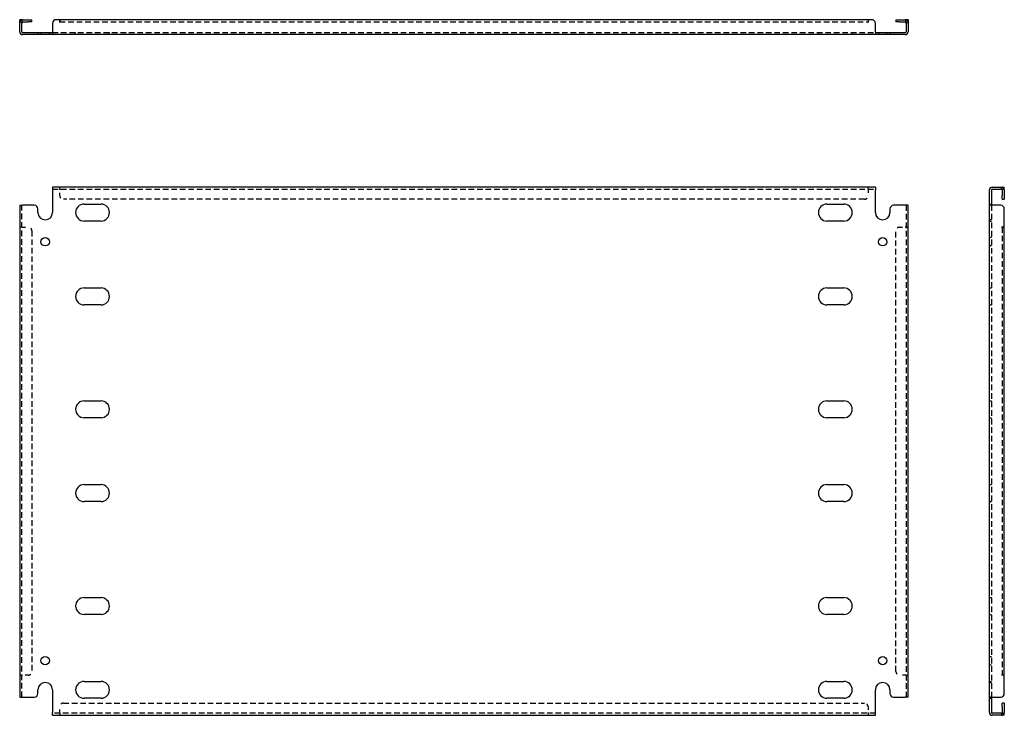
# Model space of a CAD drawing. Header units: inches. Extents: x 2 to 155, y 6 to 74.
# Tile 1 of 2: x 2 to 36, y 6 to 30. Entities that reach past the tile are written whole.
import ezdxf

# ---------------------------------------------------------------- set-up
doc = ezdxf.new("R2010")
doc.units = ezdxf.units.IN
doc.header["$MEASUREMENT"] = 0
doc.linetypes.add('DASHED_SPACE', pattern=[0.2067, 0.1654, -0.0413])
doc.layers.add('Hidden Edges(ANSI)', color=7, linetype='DASHED_SPACE', lineweight=25)
doc.layers.add('Visible Edges(ANSI)', color=7, linetype='Continuous', lineweight=25)

msp = doc.modelspace()

# ---------------------------------------------------------------- linework, layer by layer
at = {"layer": 'Hidden Edges(ANSI)', "ltscale": 0.129419}
for p, q in [((1.83, 30.086), (1.762, 30.086)), ((32.194, 30.086), (32.262, 30.086)), ((2.492, 29.674), (2.492, 29.742)), ((2.782, 29.674), (2.782, 29.742)), ((3.681, 29.674), (3.681, 29.742)), ((4.843, 29.674), (4.843, 29.742)), ((29.181, 29.674), (29.181, 29.742)), ((30.343, 29.674), (30.343, 29.742)), ((31.242, 29.742), (31.242, 29.674)), ((31.532, 29.742), (31.532, 29.674)), ((3.136, 24.373), (3.136, 24.441)), ((3.137, 24.373), (3.137, 24.441)), ((30.887, 24.373), (30.887, 24.441)), ((30.887, 24.373), (30.887, 24.441)), ((35.464, 24.373), (35.464, 24.441)), ((35.051, 23.856), (35.119, 23.856)), ((1.83, 23.066), (1.762, 23.066)), ((1.83, 23.066), (1.762, 23.066)), ((32.194, 23.066), (32.262, 23.066)), ((32.194, 23.066), (32.262, 23.066)), ((35.119, 23.316), (35.051, 23.316)), ((35.051, 23.276), (35.119, 23.276)), ((35.119, 22.711), (35.051, 22.711)), ((35.119, 22.421), (35.051, 22.421)), ((35.051, 20.981), (35.119, 20.981)), ((35.051, 20.401), (35.119, 20.401)), ((35.051, 17.106), (35.119, 17.106)), ((35.051, 16.526), (35.119, 16.526)), ((35.051, 14.231), (35.119, 14.231)), ((35.051, 13.651), (35.119, 13.651)), ((35.051, 10.356), (35.119, 10.356)), ((35.051, 9.776), (35.119, 9.776)), ((35.051, 8.336), (35.119, 8.336)), ((35.051, 8.046), (35.119, 8.046)), ((1.83, 7.691), (1.762, 7.691)), ((1.83, 7.691), (1.762, 7.691)), ((32.194, 7.691), (32.262, 7.691)), ((32.194, 7.691), (32.262, 7.691)), ((35.051, 7.481), (35.119, 7.481)), ((35.051, 7.441), (35.119, 7.441)), ((35.051, 6.901), (35.119, 6.901)), ((3.136, 6.384), (3.136, 6.316)), ((3.137, 6.384), (3.137, 6.316)), ((30.887, 6.384), (30.887, 6.316)), ((30.887, 6.384), (30.887, 6.316)), ((35.464, 6.384), (35.464, 6.316))]:
    msp.add_line(p, q, dxfattribs=at)
at = {"layer": 'Hidden Edges(ANSI)', "ltscale": 1.157349}
msp.add_line((3.137, 30.118), (30.887, 30.118), dxfattribs=at)
at = {"layer": 'Hidden Edges(ANSI)', "ltscale": 1.158233}
for p, q in [((2.887, 29.742), (31.137, 29.742)), ((2.887, 24.373), (31.137, 24.373)), ((31.137, 6.384), (2.887, 6.384))]:
    msp.add_line(p, q, dxfattribs=at)
at = {"layer": 'Hidden Edges(ANSI)', "ltscale": 0.092649}
for p, q in [((3.137, 24.373), (3.137, 24.342)), ((30.887, 24.373), (30.887, 24.342)), ((1.83, 23.066), (1.861, 23.066)), ((32.194, 23.066), (32.163, 23.066)), ((1.83, 7.691), (1.861, 7.691)), ((32.194, 7.691), (32.163, 7.691)), ((3.137, 6.384), (3.137, 6.415)), ((30.887, 6.384), (30.887, 6.415))]:
    msp.add_line(p, q, dxfattribs=at)
at = {"layer": 'Hidden Edges(ANSI)', "ltscale": 0.369411}
for p, q in [((3.137, 24.148), (3.137, 24.342)), ((30.887, 24.342), (30.887, 24.148)), ((1.861, 23.066), (2.055, 23.066)), ((31.969, 23.066), (32.163, 23.066)), ((2.055, 7.691), (1.861, 7.691)), ((32.163, 7.691), (31.969, 7.691)), ((3.137, 6.415), (3.137, 6.609)), ((30.887, 6.609), (30.887, 6.415))]:
    msp.add_line(p, q, dxfattribs=at)
at = {"layer": 'Hidden Edges(ANSI)', "ltscale": 1.156896}
for p, q in [((30.762, 24.023), (3.262, 24.023)), ((3.262, 6.734), (30.762, 6.734))]:
    msp.add_line(p, q, dxfattribs=at)
at = {"layer": 'Hidden Edges(ANSI)', "ltscale": 1.166287}
for p, q in [((1.83, 6.941), (1.83, 23.816)), ((32.194, 23.816), (32.194, 6.941)), ((35.119, 23.816), (35.119, 6.941))]:
    msp.add_line(p, q, dxfattribs=at)
at = {"layer": 'Hidden Edges(ANSI)', "ltscale": 1.162237}
msp.add_line((35.495, 23.066), (35.495, 7.691), dxfattribs=at)
at = {"layer": 'Hidden Edges(ANSI)', "ltscale": 1.161487}
for p, q in [((2.18, 22.941), (2.18, 7.816)), ((31.844, 7.816), (31.844, 22.941))]:
    msp.add_line(p, q, dxfattribs=at)
at = {"layer": 'Hidden Edges(ANSI)', "ltscale": 0.236041}
for centre, start, end in [((1.861, 30.087), 108.248, 180), ((32.163, 30.087), 0, 71.752), ((35.464, 24.342), 18.248, 90), ((35.464, 6.415), 270, 341.752)]:
    msp.add_arc(centre, 0.099, start, end, dxfattribs=at)
at = {"layer": 'Hidden Edges(ANSI)', "ltscale": 0.373886}
for centre, start, end in [((3.262, 24.148), 180, 270), ((30.762, 24.148), 270, 0), ((2.055, 22.941), 0, 90), ((31.969, 22.941), 90, 180), ((2.055, 7.816), 270, 0), ((31.969, 7.816), 180, 270), ((3.262, 6.609), 90, 180), ((30.762, 6.609), 0, 90)]:
    msp.add_arc(centre, 0.125, start, end, dxfattribs=at)
at = {"layer": 'Visible Edges(ANSI)'}
for p, q in [((1.762, 30.061), (1.762, 30.186)), ((1.83, 30.186), (1.762, 30.186)), ((1.83, 30.186), (1.83, 30.061)), ((1.861, 30.186), (2.055, 30.186)), ((1.861, 30.118), (2.055, 30.118)), ((2.055, 30.186), (2.18, 30.186)), ((2.18, 30.118), (2.055, 30.118)), ((2.18, 30.118), (2.18, 30.186)), ((3.136, 30.186), (3.012, 30.186)), ((3.136, 30.086), (3.136, 30.186)), ((3.137, 30.086), (3.136, 30.086)), ((30.887, 30.186), (3.137, 30.186)), ((3.137, 30.186), (3.137, 30.087)), ((3.137, 30.087), (3.137, 30.086)), ((31.012, 30.186), (30.887, 30.186)), ((30.887, 30.186), (30.887, 30.086)), ((30.887, 30.186), (30.887, 30.087)), ((30.887, 30.086), (30.887, 30.087)), ((30.887, 30.086), (30.887, 30.086)), ((31.844, 30.186), (31.969, 30.186)), ((31.844, 30.186), (31.844, 30.118)), ((31.969, 30.118), (31.844, 30.118)), ((31.969, 30.186), (32.163, 30.186)), ((31.969, 30.118), (32.163, 30.118)), ((32.194, 30.061), (32.194, 30.186)), ((32.262, 30.186), (32.194, 30.186)), ((32.262, 30.186), (32.262, 30.061)), ((1.762, 29.773), (1.762, 30.061)), ((1.83, 29.773), (1.83, 30.061)), ((2.887, 30.061), (2.887, 29.773)), ((2.887, 29.773), (2.887, 29.674)), ((31.137, 29.773), (31.137, 30.061)), ((31.137, 29.773), (31.137, 29.674)), ((32.194, 30.061), (32.194, 29.773)), ((32.262, 30.061), (32.262, 29.773)), ((1.861, 29.742), (2.262, 29.742)), ((2.262, 29.674), (1.861, 29.674)), ((2.262, 29.742), (2.387, 29.742)), ((2.387, 29.674), (2.262, 29.674)), ((2.387, 29.674), (2.387, 29.742)), ((2.387, 29.742), (2.887, 29.742)), ((2.887, 29.674), (2.387, 29.674)), ((31.137, 29.674), (2.887, 29.674)), ((31.137, 29.742), (31.637, 29.742)), ((31.637, 29.674), (31.137, 29.674)), ((31.637, 29.742), (31.762, 29.742)), ((31.637, 29.742), (31.637, 29.674)), ((31.762, 29.674), (31.637, 29.674)), ((31.762, 29.742), (32.163, 29.742)), ((32.163, 29.674), (31.762, 29.674)), ((31.137, 24.441), (2.887, 24.441)), ((2.887, 24.441), (2.887, 24.342)), ((2.887, 24.342), (2.887, 23.566)), ((31.137, 24.441), (31.137, 24.342)), ((31.137, 23.566), (31.137, 24.342)), ((35.051, 23.816), (35.051, 24.342)), ((35.119, 24.342), (35.119, 23.816)), ((35.15, 24.441), (35.438, 24.441)), ((35.15, 24.373), (35.438, 24.373)), ((35.438, 24.441), (35.563, 24.441)), ((35.563, 24.373), (35.438, 24.373)), ((35.495, 24.342), (35.495, 24.148)), ((35.563, 24.373), (35.563, 24.441)), ((35.563, 24.342), (35.563, 24.148)), ((35.495, 24.023), (35.495, 24.148)), ((35.495, 24.023), (35.563, 24.023)), ((35.563, 24.148), (35.563, 24.023)), ((1.762, 23.816), (1.861, 23.816)), ((1.762, 23.816), (1.762, 6.941)), ((2.262, 23.816), (1.861, 23.816)), ((2.387, 23.566), (2.387, 23.691)), ((3.971, 23.856), (4.553, 23.856)), ((29.471, 23.856), (30.053, 23.856)), ((31.637, 23.691), (31.637, 23.566)), ((32.163, 23.816), (31.762, 23.816)), ((32.262, 23.816), (32.163, 23.816)), ((32.262, 6.941), (32.262, 23.816)), ((35.051, 6.941), (35.051, 23.816)), ((35.15, 23.816), (35.051, 23.816)), ((35.438, 23.816), (35.15, 23.816)), ((35.563, 23.066), (35.563, 23.691)), ((4.553, 23.276), (3.971, 23.276)), ((30.053, 23.276), (29.471, 23.276)), ((35.464, 23.066), (35.464, 23.066)), ((35.464, 23.066), (35.563, 23.066)), ((35.563, 23.066), (35.464, 23.066)), ((35.464, 23.066), (35.464, 23.066)), ((35.563, 7.691), (35.563, 23.066)), ((3.971, 20.981), (4.553, 20.981)), ((29.471, 20.981), (30.053, 20.981)), ((4.553, 20.401), (3.971, 20.401)), ((30.053, 20.401), (29.471, 20.401)), ((3.971, 17.106), (4.553, 17.106)), ((29.471, 17.106), (30.053, 17.106)), ((4.553, 16.526), (3.971, 16.526)), ((30.053, 16.526), (29.471, 16.526)), ((3.971, 14.231), (4.553, 14.231)), ((29.471, 14.231), (30.053, 14.231)), ((4.553, 13.651), (3.971, 13.651)), ((30.053, 13.651), (29.471, 13.651)), ((3.971, 10.356), (4.553, 10.356)), ((29.471, 10.356), (30.053, 10.356)), ((4.553, 9.776), (3.971, 9.776)), ((30.053, 9.776), (29.471, 9.776)), ((3.971, 7.481), (4.553, 7.481)), ((29.471, 7.481), (30.053, 7.481)), ((35.563, 7.691), (35.464, 7.691)), ((35.464, 7.691), (35.464, 7.691)), ((35.563, 7.691), (35.464, 7.691)), ((35.464, 7.691), (35.464, 7.691)), ((35.563, 7.066), (35.563, 7.691)), ((2.387, 7.066), (2.387, 7.191)), ((2.887, 7.191), (2.887, 6.415)), ((31.137, 6.415), (31.137, 7.191)), ((31.637, 7.191), (31.637, 7.066)), ((1.762, 6.941), (1.861, 6.941)), ((1.861, 6.941), (2.262, 6.941)), ((4.553, 6.901), (3.971, 6.901)), ((30.053, 6.901), (29.471, 6.901)), ((31.762, 6.941), (32.163, 6.941)), ((32.262, 6.941), (32.163, 6.941)), ((35.15, 6.941), (35.051, 6.941)), ((35.051, 6.415), (35.051, 6.941)), ((35.119, 6.941), (35.119, 6.415)), ((35.15, 6.941), (35.438, 6.941)), ((35.495, 6.609), (35.495, 6.734)), ((35.563, 6.734), (35.495, 6.734)), ((35.495, 6.609), (35.495, 6.415)), ((35.563, 6.734), (35.563, 6.609)), ((35.563, 6.609), (35.563, 6.415)), ((2.887, 6.316), (2.887, 6.415)), ((2.887, 6.316), (31.137, 6.316)), ((31.137, 6.316), (31.137, 6.415)), ((35.438, 6.384), (35.15, 6.384)), ((35.438, 6.316), (35.15, 6.316)), ((35.438, 6.384), (35.563, 6.384)), ((35.563, 6.316), (35.438, 6.316)), ((35.563, 6.316), (35.563, 6.384))]:
    msp.add_line(p, q, dxfattribs=at)
for centre in [(2.637, 22.566), (31.387, 22.566), (2.637, 8.191), (31.387, 8.191)]:
    msp.add_circle(centre, 0.145, dxfattribs=at)
for centre, radius, start, end in [((1.861, 30.087), 0.099, 90, 108.248), ((1.861, 30.087), 0.031, 90, 180), ((3.012, 30.061), 0.125, 90, 180), ((31.012, 30.061), 0.125, 0, 90), ((32.163, 30.087), 0.099, 71.752, 90), ((32.163, 30.087), 0.031, 0, 90), ((1.861, 29.773), 0.099, 180, 270), ((1.861, 29.773), 0.031, 180, 270), ((32.163, 29.773), 0.099, 270, 0), ((32.163, 29.773), 0.031, 270, 0), ((35.15, 24.342), 0.099, 90, 180), ((35.15, 24.342), 0.031, 90, 180), ((35.464, 24.342), 0.031, 0, 90), ((35.464, 24.342), 0.099, 0, 18.248), ((2.262, 23.691), 0.125, 0, 90), ((3.971, 23.566), 0.29, 90, 270), ((4.553, 23.566), 0.29, 270, 90), ((29.471, 23.566), 0.29, 90, 270), ((30.053, 23.566), 0.29, 270, 90), ((31.762, 23.691), 0.125, 90, 180), ((35.438, 23.691), 0.125, 0, 90), ((2.637, 23.566), 0.25, 180, 0), ((31.387, 23.566), 0.25, 180, 0), ((3.971, 20.691), 0.29, 90, 270), ((4.553, 20.691), 0.29, 270, 90), ((29.471, 20.691), 0.29, 90, 270), ((30.053, 20.691), 0.29, 270, 90), ((3.971, 16.816), 0.29, 90, 270), ((4.553, 16.816), 0.29, 270, 90), ((29.471, 16.816), 0.29, 90, 270), ((30.053, 16.816), 0.29, 270, 90), ((3.971, 13.941), 0.29, 90, 270), ((4.553, 13.941), 0.29, 270, 90), ((29.471, 13.941), 0.29, 90, 270), ((30.053, 13.941), 0.29, 270, 90), ((3.971, 10.066), 0.29, 90, 270), ((4.553, 10.066), 0.29, 270, 90), ((29.471, 10.066), 0.29, 90, 270), ((30.053, 10.066), 0.29, 270, 90), ((2.637, 7.191), 0.25, 0, 180), ((3.971, 7.191), 0.29, 90, 270), ((4.553, 7.191), 0.29, 270, 90), ((29.471, 7.191), 0.29, 90, 270), ((30.053, 7.191), 0.29, 270, 90), ((31.387, 7.191), 0.25, 0, 180), ((2.262, 7.066), 0.125, 270, 0), ((31.762, 7.066), 0.125, 180, 270), ((35.438, 7.066), 0.125, 270, 0), ((35.15, 6.415), 0.099, 180, 270), ((35.15, 6.415), 0.031, 180, 270), ((35.464, 6.415), 0.031, 270, 0), ((35.464, 6.415), 0.099, 341.752, 0)]:
    msp.add_arc(centre, radius, start, end, dxfattribs=at)

doc.saveas('drawing.dxf')
